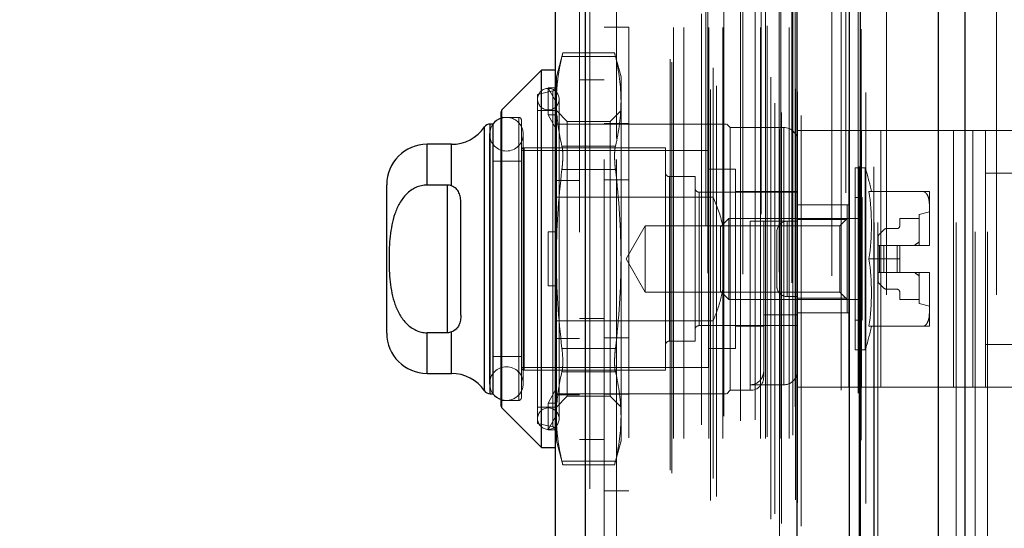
# Model space of a CAD drawing. Header units: inches. Extents: x 0.2 to 10.8, y 0.2 to 8.2.
# Tile 91 of 123: x 5.84 to 6.08, y 3.123 to 3.247. Entities that reach past the tile are written whole.
import ezdxf

# ---------------------------------------------------------------- set-up
doc = ezdxf.new("R2010")
doc.units = ezdxf.units.IN
doc.header["$MEASUREMENT"] = 0
doc.linetypes.add('HIDDEN', pattern=[0.07500000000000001, 0.05, -0.025])
doc.layers.add('DIMENSIONS', color=140, linetype='Continuous')
doc.styles.add('SLDTEXTSTYLE0', font='TXT', dxfattribs={"width": 0.7})
doc.dimstyles.new('SLDDIMSTYLE0', dxfattribs={"dimtxt": 0.0849609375, "dimasz": 0.13, "dimexe": 0, "dimexo": 0.0625, "dimgap": 0.021240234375, "dimtad": 0, "dimtih": 1, "dimtoh": 1, "dimlfac": 12, "dimrnd": 1e-09, "dimzin": 12, "dimdsep": 46, "dimtxsty": 'SLDTEXTSTYLE0', "dimsah": 1, "dimcen": 0.09, "dimadec": 0, "dimazin": 3, "dimtfac": 1, "dimtofl": 0, "dimtmove": 0, "dimatfit": 3, "dimfxl": 0, "dimfrac": 2, "dimtolj": 1, "dimtzin": 12, "dimarcsym": 0})
doc.dimstyles.new('SLDDIMSTYLE1', dxfattribs={"dimtxt": 0.0849609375, "dimasz": 0.13, "dimexe": 0, "dimexo": 0.0625, "dimgap": 0.021240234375, "dimtad": 0, "dimtih": 1, "dimtoh": 1, "dimlfac": 12, "dimrnd": 1e-09, "dimzin": 12, "dimdsep": 46, "dimtxsty": 'SLDTEXTSTYLE0', "dimsah": 1, "dimcen": 0.09, "dimadec": 0, "dimazin": 3, "dimtfac": 1, "dimtmove": 0, "dimatfit": 0, "dimfxl": 0, "dimfrac": 2, "dimtolj": 1, "dimtzin": 12, "dimarcsym": 0})

# ---------------------------------------------------------------- blocks, each defined once
blk = doc.blocks.new('_D_16')
at = {"layer": 'DIMENSIONS'}
for p, q in [((6.089792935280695, 5.135837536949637), (5.556361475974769, 5.135837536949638)), ((5.68136147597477, 5.135837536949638), (5.681361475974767, 4.289022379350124)), ((5.519787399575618, 4.134971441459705), (5.491257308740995, 4.134971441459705)), ((5.491257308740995, 4.134971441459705), (5.491257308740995, 3.999940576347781)), ((5.842935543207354, 4.134971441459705), (5.871465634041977, 4.134971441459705)), ((5.871465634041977, 4.134971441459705), (5.871465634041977, 3.999940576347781)), ((5.491257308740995, 3.999940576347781), (5.519787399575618, 3.999940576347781)), ((5.871465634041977, 3.999940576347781), (5.842935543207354, 3.999940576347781)), ((5.681361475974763, 3.095504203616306), (5.681361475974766, 3.980920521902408)), ((6.089792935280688, 3.095504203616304), (5.556361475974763, 3.095504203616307))]:
    blk.add_line(p, q, dxfattribs=at)
for points in [[(5.68136147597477, 5.135837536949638), (5.661361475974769, 5.005837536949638), (5.701361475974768, 5.005837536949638)], [(5.681361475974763, 3.095504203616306), (5.701361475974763, 3.225504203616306), (5.661361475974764, 3.225504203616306)]]:
    blk.add_solid(points, dxfattribs=at)
at = {"layer": 'DIMENSIONS', "char_height": 0.08333333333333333, "attachment_point": 1, "style": 'SLDTEXTSTYLE0'}
for s, insert in [('24.48', (5.519787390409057, 4.261413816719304)), ('621.9', (5.519787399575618, 4.107362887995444))]:
    blk.add_mtext(s, dxfattribs=dict(at, insert=insert))
blk = doc.blocks.new('_D_17')
at = {"layer": 'DIMENSIONS'}
for p, q in [((5.992584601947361, 5.251087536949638), (5.052772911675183, 5.251087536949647)), ((5.177772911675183, 5.251087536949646), (5.177772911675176, 4.344577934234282)), ((5.016198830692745, 4.214446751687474), (4.987668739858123, 4.214446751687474)), ((4.987668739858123, 4.214446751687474), (4.987668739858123, 4.079415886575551)), ((5.339346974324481, 4.214446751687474), (5.367877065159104, 4.214446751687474)), ((5.367877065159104, 4.214446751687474), (5.367877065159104, 4.079415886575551)), ((4.987668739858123, 4.079415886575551), (5.016198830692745, 4.079415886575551)), ((5.367877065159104, 4.079415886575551), (5.339346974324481, 4.079415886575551)), ((5.177772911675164, 2.980170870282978), (5.177772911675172, 3.92536496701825)), ((5.992584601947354, 2.980170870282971), (5.052772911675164, 2.980170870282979))]:
    blk.add_line(p, q, dxfattribs=at)
for points in [[(5.177772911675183, 5.251087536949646), (5.157772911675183, 5.121087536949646), (5.197772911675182, 5.121087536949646)], [(5.177772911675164, 2.980170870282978), (5.197772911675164, 3.110170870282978), (5.157772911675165, 3.110170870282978)]]:
    blk.add_solid(points, dxfattribs=at)
at = {"layer": 'DIMENSIONS', "char_height": 0.08333333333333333, "attachment_point": 1, "style": 'SLDTEXTSTYLE0'}
for s, insert in [('27.25', (5.016198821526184, 4.340889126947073)), ('692.2', (5.016198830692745, 4.186838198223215)), ('OPENING', (4.915735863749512, 4.032787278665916))]:
    blk.add_mtext(s, dxfattribs=dict(at, insert=insert))
blk = doc.blocks.new('_D_18')
at = {"layer": 'DIMENSIONS'}
for p, q in [((5.681373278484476, 3.095504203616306), (5.681373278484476, 3.345504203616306)), ((6.023167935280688, 3.095504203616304), (5.556373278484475, 3.095504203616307)), ((6.018538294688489, 2.891754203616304), (5.556373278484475, 2.891754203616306)), ((5.681373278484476, 2.675754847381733), (5.681373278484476, 2.891754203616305)), ((5.025711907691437, 2.675754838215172), (4.997181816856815, 2.675754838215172)), ((4.997181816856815, 2.675754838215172), (4.997181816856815, 2.540723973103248)), ((5.278181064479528, 2.675754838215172), (5.30671115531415, 2.675754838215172)), ((5.30671115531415, 2.675754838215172), (5.30671115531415, 2.540723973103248)), ((5.431373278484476, 2.675754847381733), (5.681373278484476, 2.675754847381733)), ((4.997181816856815, 2.540723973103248), (5.025711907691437, 2.540723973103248)), ((5.30671115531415, 2.540723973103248), (5.278181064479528, 2.540723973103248))]:
    blk.add_line(p, q, dxfattribs=at)
for points in [[(5.681373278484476, 3.095504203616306), (5.701373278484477, 3.225504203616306), (5.661373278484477, 3.225504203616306)], [(5.681373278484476, 2.891754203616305), (5.661373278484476, 2.761754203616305), (5.701373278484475, 2.761754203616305)]]:
    blk.add_solid(points, dxfattribs=at)
at = {"layer": 'DIMENSIONS', "char_height": 0.08333333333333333, "attachment_point": 1, "style": 'SLDTEXTSTYLE0'}
for s, insert in [('2.45', (5.025711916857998, 2.802197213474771)), ('62.1', (5.025711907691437, 2.648146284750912))]:
    blk.add_mtext(s, dxfattribs=dict(at, insert=insert))

msp = doc.modelspace()

# ---------------------------------------------------------------- linework, layer by layer
at = {"color": 7, "linetype": 'Continuous', "lineweight": 25}
for p, q in [((6.070660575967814, 5.343583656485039), (6.070660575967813, 2.897754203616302)), ((6.064296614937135, 2.897754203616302), (6.064296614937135, 5.342403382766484)), ((6.04258460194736, 2.897754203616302), (6.04258460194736, 5.333170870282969)), ((6.045220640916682, 2.897754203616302), (6.045220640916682, 5.333429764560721)), ((6.029781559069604, 2.923858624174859), (6.029781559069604, 5.307466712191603)), ((5.978260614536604, 2.93294315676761), (5.978260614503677, 5.298382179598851)), ((5.970823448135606, 5.295437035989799), (5.970823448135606, 2.935888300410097)), ((5.967542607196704, 3.234855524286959), (5.957892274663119, 3.225205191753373)), ((5.970823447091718, 3.234855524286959), (5.967542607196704, 3.234855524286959)), ((5.967542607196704, 3.142992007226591), (5.967542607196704, 3.234855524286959)), ((5.957700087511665, 3.15310632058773), (5.957700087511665, 3.224741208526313)), ((5.957892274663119, 3.152642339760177), (5.957892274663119, 3.225205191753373)), ((5.953644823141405, 3.156818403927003), (5.953644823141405, 3.221029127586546)), ((5.955702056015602, 3.221732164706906), (5.954991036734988, 3.221732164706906)), ((5.954991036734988, 3.156115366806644), (5.954991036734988, 3.221732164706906)), ((5.955731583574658, 3.156115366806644), (5.955731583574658, 3.221732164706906)), ((5.945567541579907, 3.216810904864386), (5.939655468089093, 3.216810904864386)), ((5.939655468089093, 3.206893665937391), (5.939655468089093, 3.216810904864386)), ((5.945567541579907, 3.206710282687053), (5.945567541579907, 3.216810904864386)), ((5.929812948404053, 3.170879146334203), (5.929812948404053, 3.206968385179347)), ((5.944576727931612, 3.206893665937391), (5.939655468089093, 3.206893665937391)), ((5.944576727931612, 3.206893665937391), (5.944576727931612, 3.17095386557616)), ((5.947857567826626, 3.175235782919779), (5.947857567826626, 3.202611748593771)), ((5.944576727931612, 3.17095386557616), (5.939655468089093, 3.17095386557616)), ((5.939655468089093, 3.161036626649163), (5.939655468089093, 3.17095386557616)), ((5.945567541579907, 3.161036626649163), (5.945567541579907, 3.171137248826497)), ((5.939655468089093, 3.161036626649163), (5.945567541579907, 3.161036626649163)), ((5.954991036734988, 3.156115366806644), (5.955702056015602, 3.156115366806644)), ((5.957892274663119, 3.152642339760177), (5.967542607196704, 3.142992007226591)), ((5.967542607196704, 3.142992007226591), (5.970823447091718, 3.142992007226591))]:
    msp.add_line(p, q, dxfattribs=at)
at = {"color": 7, "linetype": 'HIDDEN', "lineweight": 18}
for p, q in [((6.070660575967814, 5.34358365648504), (6.070660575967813, 2.897754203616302)), ((6.070660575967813, 2.897754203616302), (6.070660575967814, 5.34358365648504)), ((6.070660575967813, 2.897754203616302), (6.070660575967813, 5.34358365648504)), ((6.064296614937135, 2.897754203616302), (6.064296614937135, 5.342403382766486)), ((6.068539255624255, 2.897754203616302), (6.068539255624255, 5.342403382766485)), ((6.068539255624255, 2.897754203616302), (6.068539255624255, 5.342403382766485)), ((6.045220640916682, 2.897754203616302), (6.045220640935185, 5.333429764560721)), ((6.048584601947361, 2.897754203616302), (6.048584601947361, 5.333170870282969)), ((6.049463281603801, 2.897754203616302), (6.049463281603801, 5.333429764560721)), ((6.049463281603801, 2.897754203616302), (6.049463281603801, 5.333429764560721)), ((6.044966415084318, 2.911388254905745), (6.044966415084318, 5.319937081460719)), ((6.025556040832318, 2.920524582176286), (6.025556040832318, 5.310800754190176)), ((6.025556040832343, 2.920524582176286), (6.025556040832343, 5.310800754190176)), ((6.025981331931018, 2.924528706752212), (6.025981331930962, 5.306796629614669)), ((6.030823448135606, 2.923858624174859), (6.030823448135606, 5.307466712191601)), ((6.023418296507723, 2.925593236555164), (6.023418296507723, 5.305732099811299)), ((6.02441061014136, 2.92684811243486), (6.02441061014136, 5.304478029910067)), ((6.025471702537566, 5.306706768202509), (6.025471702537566, 2.92461856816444)), ((6.041711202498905, 5.304981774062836), (6.041711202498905, 2.926355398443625)), ((6.029857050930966, 2.929342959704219), (6.029857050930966, 5.301982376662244)), ((6.008743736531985, 2.930156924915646), (6.008743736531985, 5.301168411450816)), ((6.010175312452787, 2.931081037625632), (6.010175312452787, 5.300240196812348)), ((6.021020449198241, 5.299823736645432), (6.021020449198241, 2.931505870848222)), ((6.029405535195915, 2.930306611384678), (6.029405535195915, 5.301018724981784)), ((6.02940553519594, 2.930306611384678), (6.02940553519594, 5.301018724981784)), ((6.029883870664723, 2.929552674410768), (6.029883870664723, 5.301772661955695)), ((5.978260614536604, 5.298382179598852), (5.978260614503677, 2.932943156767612)), ((5.979302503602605, 2.93294315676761), (5.979302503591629, 5.298382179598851)), ((5.979302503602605, 5.298382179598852), (5.979302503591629, 2.932943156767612)), ((6.007563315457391, 5.297135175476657), (6.007563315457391, 2.934185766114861)), ((6.023387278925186, 2.93314036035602), (6.023387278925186, 5.298184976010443)), ((5.976823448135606, 5.29543703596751), (5.976823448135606, 2.935888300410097)), ((6.009328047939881, 2.935459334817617), (6.009328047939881, 5.295866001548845)), ((5.998878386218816, 2.937492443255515), (5.998878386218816, 5.293832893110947)), ((5.99931111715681, 2.936761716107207), (5.99931111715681, 5.294563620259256)), ((6.03827456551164, 5.29368109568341), (6.03827456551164, 2.937619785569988)), ((5.999711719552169, 2.94520967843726), (5.999711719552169, 5.286115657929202)), ((5.999711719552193, 2.94520967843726), (5.999711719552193, 5.286115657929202)), ((6.00224429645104, 2.94520967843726), (6.00224429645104, 5.286115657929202)), ((6.008067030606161, 5.28545156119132), (6.008067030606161, 2.945874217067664)), ((6.008279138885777, 2.945209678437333), (6.008279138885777, 5.286115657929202)), ((6.011724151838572, 2.94520967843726), (6.011724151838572, 5.286115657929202)), ((6.016596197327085, 5.28521434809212), (6.016596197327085, 2.946109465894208)), ((6.020894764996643, 2.94520967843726), (6.020894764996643, 5.286115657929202)), ((6.022067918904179, 5.286115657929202), (6.022067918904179, 2.94520967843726)), ((6.022067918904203, 2.94520967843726), (6.022067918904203, 5.286115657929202)), ((6.022484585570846, 2.945626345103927), (6.022484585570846, 5.285698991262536)), ((6.025401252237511, 5.285698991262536), (6.025401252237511, 2.945626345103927)), ((6.025817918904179, 2.94520967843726), (6.025817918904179, 5.286115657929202)), ((6.025817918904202, 5.286115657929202), (6.025817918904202, 2.94520967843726)), ((6.027891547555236, 2.94520967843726), (6.027891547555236, 5.286115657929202)), ((6.02789154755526, 2.94520967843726), (6.02789154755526, 5.286115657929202)), ((6.028734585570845, 2.946043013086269), (6.028734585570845, 5.285282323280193)), ((6.028734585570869, 2.946043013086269), (6.028734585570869, 5.285282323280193)), ((6.006552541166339, 2.948575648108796), (6.006552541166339, 5.282749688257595)), ((6.028490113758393, 5.283120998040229), (6.028490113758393, 2.948204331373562)), ((6.011992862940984, 2.950613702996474), (6.011992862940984, 5.280718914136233)), ((6.016048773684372, 2.949504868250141), (6.016048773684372, 5.281820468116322)), ((6.016048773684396, 2.949504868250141), (6.016048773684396, 5.281820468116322)), ((6.019603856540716, 2.949750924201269), (6.019603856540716, 5.281562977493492)), ((6.0288049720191, 2.952122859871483), (6.0288049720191, 5.27920247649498)), ((6.028804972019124, 2.952122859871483), (6.028804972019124, 5.27920247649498)), ((6.029352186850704, 2.952895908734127), (6.029352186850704, 5.278429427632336)), ((6.029352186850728, 2.952895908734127), (6.029352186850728, 5.278429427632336)), ((6.040544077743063, 2.956986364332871), (6.040544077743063, 5.274338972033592)), ((6.044677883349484, 2.956207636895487), (6.044677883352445, 5.275083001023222)), ((6.051584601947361, 2.980170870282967), (6.051584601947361, 5.251087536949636)), ((6.051584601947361, 2.980170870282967), (6.051584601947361, 5.251087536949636)), ((6.051584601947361, 2.980170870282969), (6.051584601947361, 5.251087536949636)), ((6.051584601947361, 2.980170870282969), (6.051584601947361, 5.251087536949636)), ((5.982823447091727, 5.213120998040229), (5.982823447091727, 3.018204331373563)), ((5.985823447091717, 3.018204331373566), (5.985823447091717, 5.213120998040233)), ((5.985823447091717, 3.018204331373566), (5.985823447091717, 5.213120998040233)), ((5.985823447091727, 5.213120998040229), (5.985823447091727, 3.018204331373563)), ((5.985823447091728, 5.213120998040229), (5.985823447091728, 3.018204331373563)), ((6.073167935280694, 3.095504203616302), (6.073167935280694, 3.647337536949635)), ((6.073167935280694, 3.095504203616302), (6.073167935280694, 3.647337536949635)), ((6.076167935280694, 3.095504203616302), (6.076167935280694, 3.647337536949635)), ((6.078417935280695, 2.980170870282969), (6.078417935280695, 3.297462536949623)), ((5.988823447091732, 3.245340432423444), (5.982823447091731, 3.245340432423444)), ((5.988823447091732, 3.245340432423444), (5.988823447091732, 3.132507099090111)), ((5.972715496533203, 3.239051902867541), (5.971151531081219, 3.233215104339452)), ((5.985355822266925, 3.239051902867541), (5.972695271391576, 3.239051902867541)), ((5.986899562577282, 3.233215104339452), (5.985335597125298, 3.239051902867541)), ((5.972509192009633, 3.238172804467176), (5.985541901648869, 3.238172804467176)), ((5.972509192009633, 3.238172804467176), (5.985541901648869, 3.238172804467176)), ((5.971151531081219, 3.2301387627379), (5.971151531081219, 3.233215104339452)), ((5.98282344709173, 3.232495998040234), (5.976823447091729, 3.232495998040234)), ((5.986899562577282, 3.227281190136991), (5.986899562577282, 3.233215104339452)), ((5.97031488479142, 3.229817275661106), (5.966558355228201, 3.228950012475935)), ((5.969183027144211, 3.224000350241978), (5.969183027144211, 3.230562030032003)), ((5.969183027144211, 3.230562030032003), (5.971281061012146, 3.230562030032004)), ((5.971151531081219, 3.226869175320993), (5.969183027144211, 3.230562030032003)), ((5.97031488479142, 3.148030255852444), (5.97031488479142, 3.229669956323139)), ((5.971281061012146, 3.230562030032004), (5.971151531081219, 3.2301387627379)), ((5.971151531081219, 3.2301387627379), (5.971151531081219, 3.226869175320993)), ((5.966558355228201, 3.148897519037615), (5.966558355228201, 3.228950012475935)), ((5.971151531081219, 3.226869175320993), (5.971151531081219, 3.223577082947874)), ((5.971807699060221, 3.150045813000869), (5.971807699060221, 3.22780171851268)), ((5.986899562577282, 3.188923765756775), (5.986899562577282, 3.227281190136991)), ((5.957892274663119, 3.225205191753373), (5.957892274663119, 3.152642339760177)), ((5.970823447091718, 3.225013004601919), (5.966558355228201, 3.225013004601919)), ((5.973815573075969, 3.222348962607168), (5.971151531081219, 3.225013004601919)), ((5.986899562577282, 3.225013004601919), (5.984235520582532, 3.222348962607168)), ((5.961965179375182, 3.223372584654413), (5.957700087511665, 3.223372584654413)), ((5.961965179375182, 3.154474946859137), (5.961965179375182, 3.223372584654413)), ((5.962621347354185, 3.15513111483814), (5.962621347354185, 3.22271641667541)), ((5.969183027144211, 3.224000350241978), (5.971281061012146, 3.224000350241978)), ((5.971151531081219, 3.220307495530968), (5.969183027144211, 3.224000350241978)), ((5.971281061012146, 3.224000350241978), (5.971151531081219, 3.223577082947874)), ((5.971151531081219, 3.188923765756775), (5.971151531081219, 3.223577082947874)), ((5.973815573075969, 3.217870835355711), (5.973815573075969, 3.222348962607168)), ((5.984235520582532, 3.222348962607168), (5.973815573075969, 3.222348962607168)), ((5.984235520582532, 3.217870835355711), (5.984235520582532, 3.222348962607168)), ((5.953644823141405, 3.221029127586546), (5.953644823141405, 3.156818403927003)), ((5.954991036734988, 3.221732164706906), (5.954991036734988, 3.156115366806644)), ((5.955731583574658, 3.221732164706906), (5.955702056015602, 3.221732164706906)), ((5.976823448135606, 3.221732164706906), (5.970823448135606, 3.221732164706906)), ((6.009373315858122, 3.221732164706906), (5.976823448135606, 3.221732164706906)), ((5.988823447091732, 3.221882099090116), (5.982823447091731, 3.221882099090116)), ((6.009373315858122, 3.203958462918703), (6.009373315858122, 3.221732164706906)), ((6.013474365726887, 3.220911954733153), (6.012654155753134, 3.221732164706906)), ((6.013474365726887, 3.156935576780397), (6.013474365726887, 3.220911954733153)), ((6.026597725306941, 3.220911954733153), (6.013474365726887, 3.220911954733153)), ((6.026597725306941, 3.158283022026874), (6.026597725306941, 3.220761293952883)), ((6.029878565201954, 3.157675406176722), (6.029878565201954, 3.220175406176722)), ((6.029878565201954, 3.220175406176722), (6.045505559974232, 3.220175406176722)), ((6.042378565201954, 3.157675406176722), (6.042378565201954, 3.220175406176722)), ((6.045505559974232, 3.157675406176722), (6.045505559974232, 3.220175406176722)), ((6.045505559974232, 3.220175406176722), (6.067898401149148, 3.220175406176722)), ((6.050192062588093, 3.157675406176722), (6.050192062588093, 3.220175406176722)), ((6.067898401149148, 3.157675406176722), (6.067898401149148, 3.220175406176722)), ((6.067898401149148, 3.220175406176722), (6.075711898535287, 3.220175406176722)), ((6.07258490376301, 3.157675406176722), (6.07258490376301, 3.220175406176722)), ((6.075711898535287, 3.220175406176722), (6.088211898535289, 3.220175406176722)), ((6.075711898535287, 3.209758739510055), (6.075711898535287, 3.220175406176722)), ((5.954881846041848, 3.219271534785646), (5.954881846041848, 3.158575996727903)), ((5.963083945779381, 3.158575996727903), (5.963083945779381, 3.219271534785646)), ((5.973815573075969, 3.155498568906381), (5.973815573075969, 3.217870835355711)), ((5.984235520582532, 3.155498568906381), (5.984235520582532, 3.217870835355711)), ((5.939655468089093, 3.216810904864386), (5.939655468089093, 3.206893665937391)), ((5.945567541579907, 3.216810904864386), (5.945567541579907, 3.206710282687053)), ((6.008225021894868, 3.215334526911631), (5.962621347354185, 3.215334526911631)), ((5.963277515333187, 3.161856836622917), (5.963277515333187, 3.215990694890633)), ((5.997726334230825, 3.215990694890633), (5.963277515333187, 3.215990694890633)), ((5.972509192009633, 3.216389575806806), (5.985541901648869, 3.216389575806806)), ((5.972509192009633, 3.216389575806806), (5.985541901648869, 3.216389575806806)), ((5.997726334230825, 3.161856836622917), (5.997726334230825, 3.215990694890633)), ((6.008225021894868, 3.162513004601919), (6.008225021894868, 3.215334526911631)), ((5.962621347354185, 3.21270985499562), (5.955731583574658, 3.21270985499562)), ((5.972509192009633, 3.210706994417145), (5.985541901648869, 3.210706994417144)), ((5.972509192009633, 3.210706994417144), (5.985541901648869, 3.210706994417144)), ((6.014786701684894, 3.210741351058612), (6.008225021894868, 3.210741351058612)), ((6.014786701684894, 3.167106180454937), (6.014786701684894, 3.210741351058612)), ((6.04398617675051, 3.166778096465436), (6.04398617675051, 3.211069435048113)), ((6.04642802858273, 3.211069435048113), (6.04398617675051, 3.211069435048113)), ((6.04642802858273, 3.166778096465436), (6.04642802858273, 3.211069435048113)), ((5.976823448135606, 3.208023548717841), (5.970823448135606, 3.208023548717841)), ((5.988823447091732, 3.208173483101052), (5.982823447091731, 3.208173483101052)), ((5.998710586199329, 3.168910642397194), (5.998710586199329, 3.208936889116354)), ((6.004944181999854, 3.208936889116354), (5.998710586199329, 3.208936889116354)), ((6.004944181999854, 3.168910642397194), (6.004944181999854, 3.208936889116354)), ((6.075711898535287, 3.168092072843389), (6.075711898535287, 3.209758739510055)), ((6.075711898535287, 3.209758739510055), (6.088211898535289, 3.209758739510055)), ((5.944576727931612, 3.206893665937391), (5.944576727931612, 3.17095386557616)), ((6.029878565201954, 3.20516392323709), (6.005928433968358, 3.20516392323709)), ((6.029878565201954, 3.20532796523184), (6.014786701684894, 3.20532796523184)), ((6.047317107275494, 3.20532796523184), (6.060453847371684, 3.20532796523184)), ((6.062030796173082, 3.201891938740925), (6.062030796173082, 3.20532796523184)), ((6.009373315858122, 3.203958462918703), (5.970823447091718, 3.203958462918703)), ((6.005928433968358, 3.17268360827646), (6.005928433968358, 3.20501266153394)), ((6.045626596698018, 3.203851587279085), (6.04398617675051, 3.203851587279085)), ((6.045626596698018, 3.173995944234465), (6.045626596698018, 3.203851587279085)), ((6.029878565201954, 3.202050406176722), (6.042378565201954, 3.202050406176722)), ((6.042017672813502, 3.202047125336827), (6.029878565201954, 3.202047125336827)), ((6.042017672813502, 3.198490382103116), (6.042017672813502, 3.202047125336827)), ((6.062030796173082, 3.200406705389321), (6.059570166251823, 3.199750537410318)), ((6.062030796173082, 3.19235979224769), (6.062030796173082, 3.201891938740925)), ((6.01319057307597, 3.198766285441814), (6.011177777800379, 3.196753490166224)), ((6.01319057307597, 3.179081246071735), (6.01319057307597, 3.198766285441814)), ((6.045626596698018, 3.198766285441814), (6.01319057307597, 3.198766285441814)), ((6.018395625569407, 3.198110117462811), (6.018395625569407, 3.157081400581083)), ((6.026597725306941, 3.198110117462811), (6.018395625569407, 3.198110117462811)), ((6.021676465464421, 3.16021641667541), (6.021676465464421, 3.198110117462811)), ((6.027378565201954, 3.198092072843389), (6.027378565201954, 3.179758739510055)), ((6.027378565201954, 3.198092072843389), (6.029878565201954, 3.198092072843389)), ((6.027378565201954, 3.179758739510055), (6.027378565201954, 3.198092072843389)), ((6.042017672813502, 3.198490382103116), (6.029878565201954, 3.198490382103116)), ((6.042017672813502, 3.198766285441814), (6.040241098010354, 3.196989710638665)), ((6.042017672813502, 3.179357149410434), (6.042017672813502, 3.198490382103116)), ((6.059570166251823, 3.198766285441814), (6.054812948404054, 3.198766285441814)), ((6.054812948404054, 3.198766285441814), (6.054812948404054, 3.196961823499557)), ((6.059570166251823, 3.192204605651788), (6.059570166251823, 3.199750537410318)), ((5.9928083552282, 3.196989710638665), (5.988151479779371, 3.188923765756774)), ((5.9928083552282, 3.180857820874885), (5.9928083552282, 3.196989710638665)), ((6.040241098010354, 3.196989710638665), (5.9928083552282, 3.196989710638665)), ((6.011177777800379, 3.181094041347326), (6.011177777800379, 3.196753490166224)), ((6.024878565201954, 3.195592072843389), (6.024878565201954, 3.182258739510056)), ((6.040241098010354, 3.180857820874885), (6.040241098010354, 3.196989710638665)), ((6.050915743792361, 3.196017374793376), (6.04985188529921, 3.194953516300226)), ((6.054156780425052, 3.196305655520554), (6.051611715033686, 3.196305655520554)), ((5.969183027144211, 3.182362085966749), (5.969183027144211, 3.195485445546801)), ((5.969183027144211, 3.195485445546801), (5.971151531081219, 3.195485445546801)), ((5.971281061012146, 3.195485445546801), (5.971151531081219, 3.195485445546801)), ((6.049563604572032, 3.194257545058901), (6.049563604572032, 3.192204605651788)), ((6.049563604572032, 3.192204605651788), (6.049563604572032, 3.185642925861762)), ((6.04985188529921, 3.192204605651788), (6.049563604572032, 3.192204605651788)), ((6.050915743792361, 3.192204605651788), (6.04985188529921, 3.192204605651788)), ((6.04985188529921, 3.192204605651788), (6.04985188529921, 3.185642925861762)), ((6.04985188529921, 3.192204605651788), (6.04985188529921, 3.185642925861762)), ((6.051611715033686, 3.192204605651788), (6.050915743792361, 3.192204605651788)), ((6.050915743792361, 3.192204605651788), (6.050915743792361, 3.185642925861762)), ((6.050915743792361, 3.192204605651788), (6.050915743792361, 3.185642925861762)), ((6.051611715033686, 3.192204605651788), (6.051611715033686, 3.185642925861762)), ((6.054156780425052, 3.192204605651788), (6.051611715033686, 3.192204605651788)), ((6.051611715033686, 3.192204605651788), (6.051611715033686, 3.185642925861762)), ((6.054156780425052, 3.192204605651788), (6.054156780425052, 3.185642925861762)), ((6.054812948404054, 3.192204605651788), (6.054156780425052, 3.192204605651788)), ((6.054156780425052, 3.192204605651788), (6.054156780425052, 3.185642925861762)), ((6.054812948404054, 3.192204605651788), (6.062029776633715, 3.192204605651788)), ((6.054812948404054, 3.188923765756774), (6.054812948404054, 3.192204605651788)), ((6.062029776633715, 3.192204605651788), (6.062030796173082, 3.192204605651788)), ((6.062030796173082, 3.192204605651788), (6.062030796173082, 3.19235979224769)), ((5.971151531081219, 3.154270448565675), (5.971151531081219, 3.188923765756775)), ((5.986899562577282, 3.150566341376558), (5.986899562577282, 3.188923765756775)), ((5.988151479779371, 3.188923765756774), (5.9928083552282, 3.180857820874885)), ((6.047317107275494, 3.188923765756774), (6.054812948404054, 3.188923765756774)), ((6.054812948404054, 3.188923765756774), (6.054812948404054, 3.185642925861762)), ((6.04985188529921, 3.185642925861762), (6.049563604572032, 3.185642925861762)), ((6.049563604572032, 3.185642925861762), (6.049563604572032, 3.183589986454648)), ((6.050915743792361, 3.185642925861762), (6.04985188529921, 3.185642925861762)), ((6.051611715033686, 3.185642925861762), (6.050915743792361, 3.185642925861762)), ((6.054156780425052, 3.185642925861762), (6.051611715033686, 3.185642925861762)), ((6.054812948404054, 3.185642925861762), (6.054156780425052, 3.185642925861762)), ((6.054812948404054, 3.185642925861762), (6.062029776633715, 3.185642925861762)), ((6.059570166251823, 3.178096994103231), (6.059570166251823, 3.185642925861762)), ((6.062029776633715, 3.185642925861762), (6.062030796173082, 3.185642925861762)), ((6.062030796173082, 3.185487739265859), (6.062030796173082, 3.185642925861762)), ((6.062030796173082, 3.175955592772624), (6.062030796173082, 3.185487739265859)), ((5.969183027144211, 3.182362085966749), (5.971151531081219, 3.182362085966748)), ((5.971281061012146, 3.182362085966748), (5.971151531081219, 3.182362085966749)), ((6.04985188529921, 3.182894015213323), (6.050915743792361, 3.181830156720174)), ((6.051611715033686, 3.181541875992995), (6.054156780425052, 3.181541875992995)), ((5.9928083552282, 3.180857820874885), (6.040241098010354, 3.180857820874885)), ((6.011177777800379, 3.181094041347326), (6.01319057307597, 3.179081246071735)), ((6.01319057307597, 3.179081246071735), (6.045626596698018, 3.179081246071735)), ((6.027378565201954, 3.179758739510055), (6.029878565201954, 3.179758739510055)), ((6.042017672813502, 3.179357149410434), (6.029878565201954, 3.179357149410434)), ((6.040241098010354, 3.180857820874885), (6.042017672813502, 3.179081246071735)), ((6.042017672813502, 3.175800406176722), (6.042017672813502, 3.179357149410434)), ((6.054812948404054, 3.180885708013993), (6.054812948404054, 3.179081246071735)), ((6.054812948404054, 3.179081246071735), (6.059570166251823, 3.179081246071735)), ((6.059570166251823, 3.178096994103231), (6.062030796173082, 3.177440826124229)), ((5.98282344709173, 3.17445433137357), (5.976823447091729, 3.17445433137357)), ((6.029878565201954, 3.175333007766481), (6.021676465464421, 3.175333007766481)), ((6.029878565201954, 3.175800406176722), (6.042378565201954, 3.175800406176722)), ((6.04398617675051, 3.173995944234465), (6.045626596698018, 3.173995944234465)), ((6.062030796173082, 3.172519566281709), (6.062030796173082, 3.175955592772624)), ((6.009373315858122, 3.173889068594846), (5.970823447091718, 3.173889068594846)), ((6.005928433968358, 3.17268360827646), (6.029878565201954, 3.17268360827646)), ((6.009373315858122, 3.156115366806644), (6.009373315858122, 3.173889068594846)), ((6.014786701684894, 3.172519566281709), (6.021676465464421, 3.172519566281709)), ((6.047317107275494, 3.172519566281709), (6.060453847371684, 3.172519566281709)), ((5.939655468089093, 3.17095386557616), (5.939655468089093, 3.161036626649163)), ((5.945567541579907, 3.171137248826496), (5.945567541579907, 3.161036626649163)), ((5.976823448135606, 3.169524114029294), (5.970823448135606, 3.169524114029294)), ((5.988823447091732, 3.169674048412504), (5.982823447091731, 3.169674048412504)), ((5.972509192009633, 3.167140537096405), (5.985541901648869, 3.167140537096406)), ((5.972509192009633, 3.167140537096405), (5.985541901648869, 3.167140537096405)), ((5.998710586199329, 3.168910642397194), (6.004944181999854, 3.168910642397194)), ((6.008225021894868, 3.167106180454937), (6.014786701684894, 3.167106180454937)), ((6.04398617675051, 3.166778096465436), (6.04642802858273, 3.166778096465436)), ((6.075711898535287, 3.168092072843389), (6.088211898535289, 3.168092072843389)), ((6.075711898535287, 3.157675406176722), (6.075711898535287, 3.168092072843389)), ((5.955731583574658, 3.16513767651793), (5.962621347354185, 3.16513767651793)), ((5.962621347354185, 3.162513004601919), (6.008225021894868, 3.162513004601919)), ((5.963277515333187, 3.161856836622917), (5.997726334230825, 3.161856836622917)), ((5.972509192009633, 3.161457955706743), (5.985541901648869, 3.161457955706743)), ((5.972509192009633, 3.161457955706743), (5.985541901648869, 3.161457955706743)), ((5.969183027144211, 3.153847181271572), (5.971151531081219, 3.157540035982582)), ((6.026597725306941, 3.158283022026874), (6.018395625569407, 3.158283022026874)), ((6.029878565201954, 3.157675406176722), (6.045505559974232, 3.157675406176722)), ((6.045505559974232, 3.157675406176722), (6.067898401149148, 3.157675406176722)), ((6.067898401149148, 3.157675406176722), (6.075711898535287, 3.157675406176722)), ((6.075711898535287, 3.157675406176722), (6.088211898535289, 3.157675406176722)), ((5.955702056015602, 3.156115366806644), (5.955731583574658, 3.156115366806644)), ((6.009373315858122, 3.156115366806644), (5.970823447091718, 3.156115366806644)), ((5.976823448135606, 3.15581549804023), (5.970823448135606, 3.15581549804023)), ((5.971151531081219, 3.15283452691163), (5.973815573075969, 3.155498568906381)), ((5.973815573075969, 3.155498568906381), (5.984235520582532, 3.155498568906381)), ((5.988823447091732, 3.155965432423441), (5.982823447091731, 3.155965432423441)), ((5.984235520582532, 3.155498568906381), (5.986899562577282, 3.15283452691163)), ((6.012654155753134, 3.156115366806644), (6.013474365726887, 3.156935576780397)), ((6.013474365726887, 3.156935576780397), (6.018395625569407, 3.156935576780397)), ((5.957700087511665, 3.154474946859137), (5.961965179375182, 3.154474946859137)), ((5.966558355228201, 3.15283452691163), (5.970823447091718, 3.15283452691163)), ((5.971281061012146, 3.153847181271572), (5.969183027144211, 3.153847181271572)), ((5.969183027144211, 3.153847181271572), (5.969183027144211, 3.147285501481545)), ((5.971281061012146, 3.153847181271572), (5.971151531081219, 3.154270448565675)), ((5.971151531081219, 3.154270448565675), (5.971151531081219, 3.150978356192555)), ((5.969183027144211, 3.147285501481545), (5.971151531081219, 3.150978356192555)), ((5.971151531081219, 3.147708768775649), (5.971151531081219, 3.150978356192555)), ((5.986899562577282, 3.144632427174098), (5.986899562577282, 3.150566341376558)), ((5.966558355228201, 3.148897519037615), (5.97031488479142, 3.148030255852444)), ((5.971281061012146, 3.147285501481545), (5.971151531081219, 3.147708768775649)), ((5.971151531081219, 3.144632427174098), (5.971151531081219, 3.147708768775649)), ((5.971281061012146, 3.147285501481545), (5.969183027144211, 3.147285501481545)), ((5.971151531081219, 3.144632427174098), (5.972715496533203, 3.138795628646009)), ((5.976823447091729, 3.144995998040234), (5.98282344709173, 3.144995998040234)), ((5.985335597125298, 3.138795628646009), (5.986899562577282, 3.144632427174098)), ((5.972509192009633, 3.139674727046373), (5.985541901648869, 3.139674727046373)), ((5.972509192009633, 3.139674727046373), (5.985541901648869, 3.139674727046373)), ((5.972695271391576, 3.138795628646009), (5.985355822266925, 3.138795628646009)), ((5.982823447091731, 3.132507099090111), (5.988823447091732, 3.132507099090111))]:
    msp.add_line(p, q, dxfattribs=at)
at = {"color": 7, "linetype": 'HIDDEN', "lineweight": 18, "flags": 128}
for points in [[(6.04847363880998, 2.911327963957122), (6.048474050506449, 4.106132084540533), (6.048473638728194, 5.319993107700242)], [(6.046573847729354, 2.929385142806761), (6.046573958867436, 4.066941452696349), (6.046573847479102, 5.301928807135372)], [(6.045402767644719, 2.94484573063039), (6.045403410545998, 4.066933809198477), (6.04540276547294, 5.286497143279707)], [(6.045402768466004, 2.94482892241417), (6.045403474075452, 4.140684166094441), (6.045402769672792, 5.286495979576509)], [(6.038286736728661, 5.28479426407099), (6.038286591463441, 4.125190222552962), (6.038286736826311, 2.946532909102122)], [(5.955702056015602, 3.221732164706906), (5.955194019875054, 3.220840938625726), (5.954881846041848, 3.219271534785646)], [(5.954881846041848, 3.158575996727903), (5.955194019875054, 3.157006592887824), (5.955702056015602, 3.156115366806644)]]:
    msp.add_lwpolyline(points, dxfattribs=at)
at = {"color": 7, "linetype": 'HIDDEN', "lineweight": 18}
for centre, radius, start, end in [((5.969183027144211, 3.22780171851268), 0.00262467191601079, 0, 180), ((5.970167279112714, 3.230456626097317), 0.0006561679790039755, 283.0000000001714, 359.999999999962), ((5.969183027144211, 3.22780171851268), 0.00262467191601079, 180, 0), ((5.958982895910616, 3.219271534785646), 0.004101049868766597, 0, 108.2280527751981), ((5.961965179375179, 3.222716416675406), 0.0006561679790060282, 3.102185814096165e-10, 89.99999999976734), ((6.026597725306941, 3.217631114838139), 0.003280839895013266, 0, 90), ((5.958982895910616, 3.219271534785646), 0.004101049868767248, 180, 0), ((5.963277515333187, 3.215334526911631), 0.0006561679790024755, 90, 180), ((5.972844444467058, 3.188923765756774), 0.0768438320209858, 12.32604560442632, 16.74966025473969), ((5.998710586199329, 3.209921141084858), 0.0009842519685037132, 179.9999999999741, 270.0000000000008), ((6.005928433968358, 3.206148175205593), 0.0009842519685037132, 179.9999999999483, 270.0000000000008), ((5.991525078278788, 3.197125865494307), 0.05639170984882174, 351.6367379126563, 8.363262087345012), ((6.027378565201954, 3.195592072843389), 0.002500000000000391, 90, 180), ((6.051611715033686, 3.195321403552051), 0.0009842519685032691, 90, 135.0000000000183), ((6.054156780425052, 3.196961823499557), 0.0006561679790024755, 270.0000000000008, 0), ((6.050547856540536, 3.194257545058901), 0.000984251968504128, 135.0000000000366, 180), ((6.05040817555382, 3.192358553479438), 0.01162262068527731, 359.2410645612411, 0.006106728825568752), ((6.050408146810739, 3.192358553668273), 0.01162264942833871, 359.2410655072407, 0.006105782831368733), ((5.991525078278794, 3.180721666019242), 0.05639170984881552, 351.6367379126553, 8.363262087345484), ((6.050547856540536, 3.183589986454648), 0.000984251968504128, 180, 224.9999999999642), ((6.05040814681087, 3.185488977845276), 0.01162264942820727, 359.9938942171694, 0.758934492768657), ((6.050408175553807, 3.185488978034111), 0.01162262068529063, 359.9938932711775, 0.7589354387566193), ((6.027378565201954, 3.182258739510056), 0.002500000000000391, 180, 270.0000000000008), ((6.051611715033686, 3.182526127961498), 0.0009842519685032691, 224.9999999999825, 270.0000000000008), ((6.054156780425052, 3.180885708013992), 0.0006561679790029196, 3.877732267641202e-11, 90), ((6.005928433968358, 3.171699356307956), 0.0009842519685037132, 90, 180.0000000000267), ((5.972844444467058, 3.188923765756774), 0.0768438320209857, 343.2503397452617, 347.6739543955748), ((5.998710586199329, 3.167926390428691), 0.0009842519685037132, 90, 180.0000000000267), ((5.958982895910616, 3.158575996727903), 0.004101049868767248, 0, 180), ((5.963277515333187, 3.162513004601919), 0.0006561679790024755, 180, 270.0000000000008), ((6.018395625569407, 3.160216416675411), 0.003280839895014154, 270.0000000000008, 359.9999999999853), ((5.958982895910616, 3.158575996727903), 0.004101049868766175, 251.7719472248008, 0), ((5.961965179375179, 3.155131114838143), 0.0006561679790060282, 270.0000000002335, 359.9999999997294), ((5.969183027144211, 3.150045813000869), 0.00262467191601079, 0, 180), ((5.969183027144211, 3.150045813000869), 0.00262467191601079, 180, 0), ((5.970167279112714, 3.147390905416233), 0.0006561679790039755, 3.877732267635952e-11, 76.99999999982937)]:
    msp.add_arc(centre, radius, start, end, dxfattribs=at)
at = {"color": 7, "linetype": 'Continuous', "lineweight": 25}
for centre, radius, start, end in [((5.958356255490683, 3.224741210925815), 0.0006561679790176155, 135.0000000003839, 179.9999999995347), ((5.958982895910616, 3.219271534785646), 0.004101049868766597, 108.2280527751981, 143.1301023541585), ((5.945567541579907, 3.226653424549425), 0.009842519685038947, 270.0000000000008, 325.1500954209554), ((5.954991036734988, 3.2200917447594), 0.001640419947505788, 90, 145.1500954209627), ((5.939655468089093, 3.206968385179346), 0.009842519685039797, 90, 179.9999999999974), ((5.939655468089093, 3.170879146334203), 0.009842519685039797, 180.0000000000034, 270.0000000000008), ((5.945567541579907, 3.151194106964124), 0.00984251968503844, 34.84990457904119, 90), ((5.954991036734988, 3.157755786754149), 0.001640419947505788, 214.8499045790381, 270.0000000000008), ((5.958982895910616, 3.158575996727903), 0.004101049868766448, 216.8698976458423, 251.7719472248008), ((5.958356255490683, 3.153106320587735), 0.0006561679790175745, 180.0000000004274, 224.9999999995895)]:
    msp.add_arc(centre, radius, start, end, dxfattribs=at)
at = {"color": 7, "linetype": 'HIDDEN', "lineweight": 18}
for points, knots in [([(5.972695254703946, 3.238965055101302), (5.97270024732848, 3.238986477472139), (5.972717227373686, 3.239059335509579), (5.972619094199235, 3.238637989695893), (5.972523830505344, 3.238234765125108), (5.972509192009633, 3.238172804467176)], [0, 0, 0, 0, 0.2606228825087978, 0.8863851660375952, 1, 1, 1, 1]), ([(5.985541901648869, 3.238172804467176), (5.98546556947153, 3.238497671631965), (5.985344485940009, 3.239012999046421), (5.985352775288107, 3.238977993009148), (5.985355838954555, 3.238965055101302)], [0, 0, 0, 0, 0.630409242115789, 1, 1, 1, 1]), ([(6.012561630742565, 3.221732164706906), (6.012506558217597, 3.221732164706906), (6.012382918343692, 3.221732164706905), (6.010963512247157, 3.221732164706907), (6.009746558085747, 3.221732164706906), (6.009373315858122, 3.221732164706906)], [0, 0, 0, 0, 0.3576770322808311, 0.802998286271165, 1, 1, 1, 1]), ([(5.972509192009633, 3.216389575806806), (5.972577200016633, 3.216102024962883), (5.972628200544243, 3.215755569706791), (5.972697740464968, 3.214946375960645), (5.97271544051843, 3.214484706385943), (5.972715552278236, 3.21349573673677), (5.972697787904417, 3.212954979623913), (5.972628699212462, 3.211852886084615), (5.972577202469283, 3.211282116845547), (5.972509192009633, 3.210706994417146)], [0, 0, 0, 0, 0.25, 0.25, 0.5, 0.5, 0.75, 0.75, 1, 1, 1, 1]), ([(5.985541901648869, 3.210706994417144), (5.985473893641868, 3.21128209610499), (5.985422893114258, 3.211846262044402), (5.985353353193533, 3.212952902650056), (5.985335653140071, 3.213490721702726), (5.985335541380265, 3.214480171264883), (5.985353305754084, 3.214944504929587), (5.985422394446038, 3.215751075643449), (5.985473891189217, 3.216102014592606), (5.985541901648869, 3.216389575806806)], [0, 0, 0, 0, 0.25, 0.25, 0.5, 0.5, 0.75, 0.75, 1, 1, 1, 1]), ([(6.062030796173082, 3.201891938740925), (6.062030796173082, 3.202553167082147), (6.061985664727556, 3.203215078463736), (6.061697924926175, 3.204176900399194), (6.061564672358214, 3.204492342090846), (6.06125559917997, 3.204905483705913), (6.061130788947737, 3.205036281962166), (6.060828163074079, 3.205241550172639), (6.060648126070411, 3.205314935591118), (6.060453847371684, 3.20532796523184)], [0, 0, 0, 0, 0.5000000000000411, 0.5000000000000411, 0.750000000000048, 0.750000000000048, 0.875000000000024, 0.875000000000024, 1, 1, 1, 1]), ([(6.060453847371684, 3.20532796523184), (6.060647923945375, 3.20532796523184), (6.060827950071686, 3.20532796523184), (6.06113012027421, 3.20532796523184), (6.061254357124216, 3.20532796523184), (6.061566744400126, 3.20532796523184), (6.061698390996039, 3.20532796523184), (6.061985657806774, 3.20532796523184), (6.062030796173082, 3.20532796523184), (6.062030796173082, 3.20532796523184)], [0, 0, 0, 0, 0.1250000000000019, 0.1250000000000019, 0.2500000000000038, 0.2500000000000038, 0.5000000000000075, 0.5000000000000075, 1, 1, 1, 1]), ([(6.009373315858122, 3.203958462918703), (6.01027002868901, 3.201759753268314), (6.011510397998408, 3.198718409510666), (6.011888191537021, 3.195473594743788), (6.011992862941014, 3.194574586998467)], [0, 0, 0, 0, 0.7229401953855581, 1, 1, 1, 1]), ([(6.026597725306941, 3.198110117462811), (6.027042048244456, 3.198110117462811), (6.027478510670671, 3.198110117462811), (6.028282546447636, 3.198110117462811), (6.028647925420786, 3.198110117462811), (6.02924533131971, 3.198110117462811), (6.029482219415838, 3.198110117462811), (6.029797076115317, 3.198110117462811), (6.029878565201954, 3.198110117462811), (6.029878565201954, 3.198110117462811)], [0, 0, 0, 0, 0.25, 0.25, 0.5, 0.5, 0.75, 0.75, 1, 1, 1, 1]), ([(6.011992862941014, 3.182635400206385), (6.011555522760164, 3.180646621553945), (6.010899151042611, 3.177661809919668), (6.009755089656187, 3.174833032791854), (6.009373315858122, 3.173889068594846)], [0, 0, 0, 0, 0.666299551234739, 0.9999999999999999, 0.9999999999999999, 0.9999999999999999, 0.9999999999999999]), ([(6.060453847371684, 3.172519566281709), (6.060647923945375, 3.172532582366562), (6.060827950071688, 3.172605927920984), (6.06113012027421, 3.172810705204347), (6.061254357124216, 3.172940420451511), (6.061566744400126, 3.173357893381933), (6.061698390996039, 3.173671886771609), (6.061985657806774, 3.174633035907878), (6.062030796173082, 3.175294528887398), (6.062030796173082, 3.175955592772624)], [0, 0, 0, 0, 0.1249999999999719, 0.1249999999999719, 0.2499999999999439, 0.2499999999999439, 0.4999999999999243, 0.4999999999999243, 1, 1, 1, 1]), ([(6.062030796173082, 3.172519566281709), (6.062030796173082, 3.172519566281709), (6.061985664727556, 3.172519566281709), (6.061697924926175, 3.172519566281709), (6.061564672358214, 3.172519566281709), (6.06125559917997, 3.172519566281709), (6.061130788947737, 3.172519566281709), (6.060828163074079, 3.172519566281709), (6.060648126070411, 3.172519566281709), (6.060453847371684, 3.172519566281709)], [0, 0, 0, 0, 0.4999999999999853, 0.4999999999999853, 0.7500000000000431, 0.7500000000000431, 0.8750000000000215, 0.8750000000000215, 1, 1, 1, 1]), ([(5.972509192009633, 3.167140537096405), (5.972577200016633, 3.166565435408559), (5.972628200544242, 3.166001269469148), (5.972697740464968, 3.164894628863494), (5.972715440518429, 3.164356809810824), (5.972715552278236, 3.163367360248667), (5.972697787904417, 3.162903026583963), (5.972628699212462, 3.162096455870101), (5.972577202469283, 3.161745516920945), (5.972509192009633, 3.161457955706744)], [0, 0, 0, 0, 0.25, 0.25, 0.5, 0.5, 0.75, 0.75, 1, 1, 1, 1]), ([(5.985541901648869, 3.161457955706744), (5.985473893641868, 3.161745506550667), (5.985422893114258, 3.162091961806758), (5.985353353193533, 3.162901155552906), (5.985335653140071, 3.163362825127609), (5.985335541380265, 3.164351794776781), (5.985353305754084, 3.164892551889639), (5.985422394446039, 3.165994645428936), (5.985473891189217, 3.166565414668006), (5.985541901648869, 3.167140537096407)], [0, 0, 0, 0, 0.25, 0.25, 0.5, 0.5, 0.75, 0.75, 1, 1, 1, 1]), ([(6.021676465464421, 3.161725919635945), (6.021676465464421, 3.161281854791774), (6.021596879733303, 3.160846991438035), (6.021280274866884, 3.160021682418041), (6.021046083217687, 3.159642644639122), (6.02014670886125, 3.15867547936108), (6.01928511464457, 3.158283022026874), (6.018395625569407, 3.158283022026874)], [0, 0, 0, 0, 0.2500000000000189, 0.2500000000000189, 0.5000000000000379, 0.5000000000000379, 1, 1, 1, 1]), ([(6.029878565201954, 3.161725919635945), (6.029878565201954, 3.161281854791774), (6.029798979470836, 3.160846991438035), (6.029482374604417, 3.160021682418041), (6.02924818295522, 3.159642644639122), (6.028348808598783, 3.15867547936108), (6.027487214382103, 3.158283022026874), (6.026597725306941, 3.158283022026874)], [0, 0, 0, 0, 0.2500000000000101, 0.2500000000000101, 0.5000000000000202, 0.5000000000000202, 1, 1, 1, 1]), ([(6.012561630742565, 3.156115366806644), (6.012506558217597, 3.156115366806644), (6.012382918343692, 3.156115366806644), (6.010963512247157, 3.156115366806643), (6.009746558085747, 3.156115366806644), (6.009373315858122, 3.156115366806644)], [0, 0, 0, 0, 0.3576770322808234, 0.8029982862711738, 1, 1, 1, 1]), ([(5.972509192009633, 3.139674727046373), (5.972585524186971, 3.139349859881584), (5.972706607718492, 3.138834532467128), (5.972698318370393, 3.138869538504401), (5.972695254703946, 3.138882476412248)], [0, 0, 0, 0, 0.6304092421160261, 1, 1, 1, 1]), ([(5.985355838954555, 3.138882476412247), (5.985350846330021, 3.13886105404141), (5.985333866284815, 3.13878819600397), (5.985431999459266, 3.139209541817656), (5.985527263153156, 3.139612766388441), (5.985541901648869, 3.139674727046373)], [0, 0, 0, 0, 0.260622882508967, 0.8863851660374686, 1, 1, 1, 1])]:
    msp.add_open_spline(points, degree=3, knots=knots, dxfattribs=at)
for points in [[(5.971151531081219, 3.227281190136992), (5.971151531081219, 3.230925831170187), (5.971653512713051, 3.234554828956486), (5.972509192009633, 3.238172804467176)], [(5.971281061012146, 3.230562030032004), (5.971480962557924, 3.233107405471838), (5.971910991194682, 3.235643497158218), (5.972509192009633, 3.238172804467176)], [(5.986899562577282, 3.227281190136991), (5.986899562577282, 3.230925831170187), (5.986397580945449, 3.234554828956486), (5.985541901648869, 3.238172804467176)], [(5.985541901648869, 3.216389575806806), (5.986397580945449, 3.220007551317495), (5.986899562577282, 3.223636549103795), (5.986899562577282, 3.227281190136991)], [(5.972509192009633, 3.216389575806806), (5.971910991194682, 3.218918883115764), (5.971480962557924, 3.221454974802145), (5.971281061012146, 3.224000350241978)], [(5.972509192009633, 3.210706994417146), (5.971653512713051, 3.203471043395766), (5.971151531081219, 3.196213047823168), (5.971151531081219, 3.188923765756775)], [(5.986899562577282, 3.188923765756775), (5.986899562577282, 3.196213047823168), (5.986397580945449, 3.203471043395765), (5.985541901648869, 3.210706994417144)], [(6.059570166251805, 3.193059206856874), (6.059178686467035, 3.192778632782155), (6.058789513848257, 3.192494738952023), (6.05840506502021, 3.192204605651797)], [(5.971151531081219, 3.188923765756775), (5.971151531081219, 3.181634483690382), (5.971653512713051, 3.174376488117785), (5.972509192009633, 3.167140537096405)], [(5.985541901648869, 3.167140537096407), (5.986397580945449, 3.174376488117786), (5.986899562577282, 3.181634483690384), (5.986899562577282, 3.188923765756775)], [(6.058405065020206, 3.185642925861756), (6.058789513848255, 3.185352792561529), (6.059178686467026, 3.185068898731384), (6.059570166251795, 3.184788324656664)], [(5.972509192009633, 3.161457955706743), (5.971910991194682, 3.158928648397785), (5.971480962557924, 3.156392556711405), (5.971281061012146, 3.153847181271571)], [(5.986899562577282, 3.150566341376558), (5.986899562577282, 3.154210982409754), (5.986397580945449, 3.157839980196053), (5.985541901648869, 3.161457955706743)], [(5.972509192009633, 3.139674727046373), (5.971653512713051, 3.143292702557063), (5.971151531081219, 3.146921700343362), (5.971151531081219, 3.150566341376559)], [(5.985541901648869, 3.139674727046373), (5.986397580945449, 3.143292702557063), (5.986899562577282, 3.146921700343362), (5.986899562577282, 3.150566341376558)], [(5.971281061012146, 3.147285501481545), (5.971480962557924, 3.144740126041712), (5.971910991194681, 3.142204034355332), (5.972509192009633, 3.139674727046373)]]:
    msp.add_open_spline(points, degree=3, dxfattribs=at)
at = {"color": 7, "linetype": 'Continuous', "lineweight": 25}
for points, knots in [([(5.939655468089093, 3.206893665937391), (5.939180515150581, 3.20689366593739), (5.938715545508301, 3.206840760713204), (5.937804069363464, 3.206637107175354), (5.937352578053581, 3.206483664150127), (5.936496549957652, 3.206092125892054), (5.936092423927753, 3.205855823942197), (5.935326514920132, 3.205311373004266), (5.934964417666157, 3.205001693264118), (5.933971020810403, 3.204009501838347), (5.933411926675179, 3.203247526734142), (5.932476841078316, 3.201618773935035), (5.932105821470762, 3.200764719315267), (5.931497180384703, 3.199001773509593), (5.931259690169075, 3.198087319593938), (5.930889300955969, 3.196260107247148), (5.930754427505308, 3.195343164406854), (5.930450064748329, 3.192585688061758), (5.930374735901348, 3.190738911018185), (5.930376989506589, 3.187035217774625), (5.930455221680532, 3.185169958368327), (5.930873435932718, 3.181473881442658), (5.931217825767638, 3.179627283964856), (5.932136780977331, 3.177007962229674), (5.93251412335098, 3.176152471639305), (5.93345371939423, 3.174539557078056), (5.934009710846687, 3.173790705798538), (5.935344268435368, 3.172475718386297), (5.936092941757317, 3.171936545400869), (5.937373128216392, 3.171356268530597), (5.937819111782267, 3.171206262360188), (5.938722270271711, 3.171006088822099), (5.939183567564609, 3.17095386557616), (5.939655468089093, 3.17095386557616)], [0, 0, 0, 0, 0.03125000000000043, 0.03125000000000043, 0.06250000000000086, 0.06250000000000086, 0.09375000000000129, 0.09375000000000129, 0.1250000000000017, 0.1250000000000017, 0.1875000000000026, 0.1875000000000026, 0.2500000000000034, 0.2500000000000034, 0.3125000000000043, 0.3125000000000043, 0.3750000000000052, 0.3750000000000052, 0.5000000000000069, 0.5000000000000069, 0.6250000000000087, 0.6250000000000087, 0.7500000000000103, 0.7500000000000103, 0.8125000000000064, 0.8125000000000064, 0.8750000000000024, 0.8750000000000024, 0.9374999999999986, 0.9374999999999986, 0.9687499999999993, 0.9687499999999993, 1, 1, 1, 1]), ([(5.947857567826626, 3.202611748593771), (5.947857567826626, 3.203046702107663), (5.947831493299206, 3.203468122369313), (5.947699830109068, 3.204279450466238), (5.947592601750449, 3.204674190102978), (5.947256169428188, 3.20540008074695), (5.947023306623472, 3.205735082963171), (5.94640638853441, 3.206302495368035), (5.946017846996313, 3.206538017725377), (5.945567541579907, 3.206710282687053)], [0, 0, 0, 0, 0.25, 0.25, 0.5, 0.5, 0.75, 0.75, 1, 1, 1, 1]), ([(5.947857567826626, 3.175235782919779), (5.947857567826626, 3.174800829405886), (5.947831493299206, 3.174379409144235), (5.947699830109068, 3.173568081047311), (5.947592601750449, 3.173173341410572), (5.947256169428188, 3.172447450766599), (5.947023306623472, 3.172112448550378), (5.94640638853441, 3.171545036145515), (5.946017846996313, 3.171309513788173), (5.945567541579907, 3.171137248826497)], [0, 0, 0, 0, 0.25, 0.25, 0.5, 0.5, 0.75, 0.75, 1, 1, 1, 1])]:
    msp.add_open_spline(points, degree=3, knots=knots, dxfattribs=at)
for points in [[(5.945567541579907, 3.206710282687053), (5.945258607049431, 3.206828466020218), (5.944922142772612, 3.206893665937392), (5.944576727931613, 3.206893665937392)], [(5.945567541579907, 3.171137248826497), (5.945258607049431, 3.171019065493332), (5.944922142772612, 3.170953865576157), (5.944576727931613, 3.170953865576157)]]:
    msp.add_open_spline(points, degree=3, dxfattribs=at)

# ---------------------------------------------------------------- dimensions: what is measured, and where the dimension line sits
at = {"layer": 'DIMENSIONS'}
dim = msp.add_linear_dim(base=(5.177772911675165, 2.980170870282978), p1=(6.042584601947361, 5.251087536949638), p2=(6.042584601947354, 2.98017087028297), angle=90.0000000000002, text='<>\\POPENING', dimstyle='SLDDIMSTYLE0', dxfattribs=at)
dim.commit()
dim.dimension.update_dxf_attribs({"geometry": '_D_17', "text_midpoint": (5.177772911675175, 4.134971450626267), "dimtype": 160})
for base, p1, p2, dimstyle, picture, middle in [((5.681361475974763, 3.095504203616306), (6.139792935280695, 5.135837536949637), (6.139792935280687, 3.095504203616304), 'SLDDIMSTYLE0', '_D_16', (5.681361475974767, 4.134971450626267)), ((5.681373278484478, 2.891754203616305), (6.073167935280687, 3.095504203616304), (6.068538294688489, 2.891754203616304), 'SLDDIMSTYLE1', '_D_18', (5.681373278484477, 2.675754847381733))]:
    dim = msp.add_linear_dim(base=base, p1=p1, p2=p2, angle=90.0000000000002, dimstyle=dimstyle, dxfattribs=at)
    dim.commit()
    dim.dimension.update_dxf_attribs({"geometry": picture, "text_midpoint": middle, "dimtype": 160})

doc.saveas('drawing.dxf')
